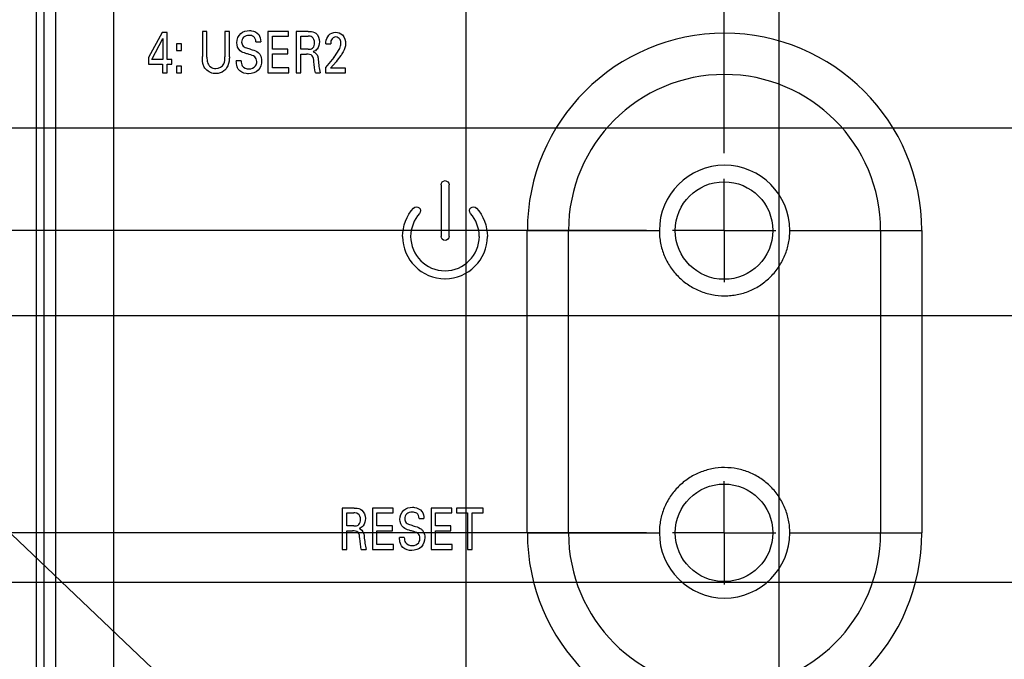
# Model space of a CAD drawing. Header units: inches. Extents: x 0 to 34, y 0 to 22.
# Tile 28 of 59: x 6.4 to 8.7, y 12.3 to 13.9. Entities that reach past the tile are written whole.
import ezdxf

# ---------------------------------------------------------------- set-up
doc = ezdxf.new("R2010")
doc.units = ezdxf.units.IN
doc.header["$LTSCALE"] = 1.87
doc.header["$MEASUREMENT"] = 0
doc.linetypes.add('CENTER', pattern=[0.6, 0.375, -0.075, 0.075, -0.075])
doc.layers.get('0').update_dxf_attribs({"linetype": 'CONTINUOUS'})
for name, color, linetype in [('02___PRT_ALL_AXES', 7, 'CONTINUOUS'), ('ARTWORK', 7, 'CONTINUOUS'), ('DETAIL', 7, 'CONTINUOUS'), ('DIMENSIONS', 7, 'CONTINUOUS')]:
    doc.layers.add(name, color=color, linetype=linetype)
doc.styles.get("Standard").update_dxf_attribs({"font": 'txt', "width": 0.8})
doc.dimstyles.new('DIMSTYLE_1', dxfattribs={"dimtxt": 0.125, "dimasz": 0.18, "dimexe": 0.125, "dimexo": 0.0625, "dimgap": 0.03125, "dimtad": 0, "dimtih": 1, "dimtoh": 1, "dimlfac": 0.5, "dimzin": 4, "dimdsep": 46, "dimtxsty": 'STANDARD', "dimblk": '_FILLED', "dimblk1": '_FILLED', "dimblk2": '_FILLED', "dimcen": 0.09, "dimadec": 0, "dimazin": 0, "dimtp": 0.01, "dimtm": 0.01, "dimtfac": 1, "dimtofl": 0, "dimtmove": 0, "dimatfit": 3, "dimldrblk": '_FILLED', "dimfxl": 1, "dimtolj": 1, "dimtzin": 4, "dimarcsym": 0})
doc.dimstyles.new('DIMSTYLE_2', dxfattribs={"dimtxt": 0.125, "dimasz": 0.18, "dimexe": 0.125, "dimexo": 0.0625, "dimgap": 0.03125, "dimtad": 0, "dimtih": 1, "dimtoh": 1, "dimlfac": 0.5, "dimzin": 4, "dimdsep": 46, "dimtxsty": 'STANDARD', "dimblk": '_FILLED', "dimblk1": '_FILLED', "dimblk2": '_FILLED', "dimcen": 0.09, "dimadec": 0, "dimazin": 0, "dimtp": 0.001, "dimtm": 0.001, "dimtfac": 1, "dimtofl": 0, "dimtmove": 0, "dimatfit": 3, "dimldrblk": '_FILLED', "dimfxl": 1, "dimtolj": 1, "dimtzin": 4, "dimarcsym": 0})
doc.dimstyles.get("Standard").update_dxf_attribs({"dimtxt": 0.125, "dimasz": 0.18, "dimexe": 0.125, "dimexo": 0.0625, "dimgap": 0.09, "dimtad": 0, "dimtih": 1, "dimtoh": 1, "dimdec": 3, "dimzin": 4, "dimdsep": 46, "dimtxsty": 'STANDARD', "dimblk": '_FILLED', "dimblk1": '_FILLED', "dimblk2": '_FILLED', "dimcen": 0.09, "dimadec": 0, "dimazin": 0, "dimtol": 1, "dimtp": 0.01, "dimtm": 0.01, "dimtfac": 1, "dimtdec": 3, "dimtofl": 0, "dimtmove": 0, "dimatfit": 3, "dimldrblk": '_FILLED', "dimfxl": 1, "dimtolj": 1, "dimtzin": 4, "dimarcsym": 0})

# ---------------------------------------------------------------- blocks, each defined once
blk = doc.blocks.new('*D18')
at = {"layer": 'DIMENSIONS', "color": 2, "linetype": 'CONTINUOUS'}
blk.add_line((7.4418, 11.8375), (7.4418, 15.6145), dxfattribs=at)
at = {"layer": 'DIMENSIONS', "color": 2, "linetype": 'CONTINUOUS', "insert": (7.3793, 15.677), "char_height": 0.125, "width": 1.125, "attachment_point": 1, "rotation": 90, "line_spacing_factor": 0.9}
blk.add_mtext('1.29{\\Ftxt.shx;\\W1.000000;\\H0.125000; }[32.7]', dxfattribs=at)
blk = doc.blocks.new('_FILLED')
at = {"color": 0, "linetype": 'BYBLOCK'}
blk.add_solid([(0, 0), (-1, 0.174), (-1, -0.174)], dxfattribs=at)
blk = doc.blocks.new('*D19')
at = {"layer": 'DIMENSIONS', "color": 2, "linetype": 'CONTINUOUS'}
for p, q in [((7.8922, 15.4746), (7.8922, 15.6145)), ((8.0667, 15.3109), (7.8922, 15.4746)), ((8.0667, 13.5677), (8.0667, 15.3109))]:
    blk.add_line(p, q, dxfattribs=at)
at = {"layer": 'DIMENSIONS', "color": 2, "linetype": 'CONTINUOUS', "insert": (7.8297, 15.677), "char_height": 0.125, "width": 1.125, "attachment_point": 1, "rotation": 90, "line_spacing_factor": 0.9}
blk.add_mtext('1.60{\\Ftxt.shx;\\W1.000000;\\H0.125000; }[40.7]', dxfattribs=at)
blk = doc.blocks.new('*D21')
at = {"layer": 'DIMENSIONS', "color": 2, "linetype": 'CONTINUOUS'}
blk.add_line((8.1998, 11.7255), (8.1998, 15.6145), dxfattribs=at)
at = {"layer": 'DIMENSIONS', "color": 2, "linetype": 'CONTINUOUS', "insert": (8.1373, 15.677), "char_height": 0.125, "width": 1.125, "attachment_point": 1, "rotation": 90, "line_spacing_factor": 0.9}
blk.add_mtext('1.67{\\Ftxt.shx;\\W1.000000;\\H0.125000; }[42.3]', dxfattribs=at)
blk = doc.blocks.new('*D22')
at = {"layer": 'DIMENSIONS', "color": 6, "linetype": 'CONTINUOUS'}
blk.add_line((9.5876, 11.3719), (9.5876, 15.6145), dxfattribs=at)
at = {"layer": 'DIMENSIONS', "color": 6, "linetype": 'CONTINUOUS', "insert": (9.5251, 15.677), "char_height": 0.125, "width": 0.925, "attachment_point": 1, "rotation": 90, "line_spacing_factor": 0.9}
blk.add_mtext('2.36{\\Ftxt.shx;\\W1.000000;\\H0.125000; }[60]', dxfattribs=at)
blk = doc.blocks.new('*D23')
at = {"layer": 'DIMENSIONS', "color": 2, "linetype": 'CONTINUOUS'}
blk.add_line((9.8252, 13.8155), (9.8252, 15.6145), dxfattribs=at)
at = {"layer": 'DIMENSIONS', "color": 2, "linetype": 'CONTINUOUS', "insert": (9.7627, 15.677), "char_height": 0.125, "width": 0.925, "attachment_point": 1, "rotation": 90, "line_spacing_factor": 0.9}
blk.add_mtext('2.48{\\Ftxt.shx;\\W1.000000;\\H0.125000; }[63]', dxfattribs=at)
blk = doc.blocks.new('*D24')
at = {"layer": 'DIMENSIONS', "color": 2, "linetype": 'CONTINUOUS'}
blk.add_line((11.6509, 13.5485), (11.6509, 15.6145), dxfattribs=at)
at = {"layer": 'DIMENSIONS', "color": 2, "linetype": 'CONTINUOUS', "insert": (11.5884, 15.677), "char_height": 0.125, "width": 1.125, "attachment_point": 1, "rotation": 90, "line_spacing_factor": 0.9}
blk.add_mtext('3.39{\\Ftxt.shx;\\W1.000000;\\H0.125000; }[86.2]', dxfattribs=at)
blk = doc.blocks.new('*D36')
at = {"layer": 'DIMENSIONS', "color": 2, "linetype": 'CONTINUOUS'}
for p, q in [((4.1664, 12.767), (4.0538, 12.767)), ((4.2753, 12.648), (4.1664, 12.767)), ((7.879, 12.648), (4.2753, 12.648))]:
    blk.add_line(p, q, dxfattribs=at)
at = {"layer": 'DIMENSIONS', "color": 2, "linetype": 'CONTINUOUS', "insert": (3.9913, 12.8295), "char_height": 0.125, "width": 1.125, "attachment_point": 3, "line_spacing_factor": 0.9}
blk.add_mtext('2.33{\\Ftxt.shx;\\W1.000000;\\H0.125000; }[59.2]', dxfattribs=at)
blk = doc.blocks.new('*D37')
at = {"layer": 'DIMENSIONS', "color": 2, "linetype": 'CONTINUOUS'}
blk.add_line((7.879, 13.38), (4.0538, 13.38), dxfattribs=at)
at = {"layer": 'DIMENSIONS', "color": 2, "linetype": 'CONTINUOUS', "insert": (3.9913, 13.4425), "char_height": 0.125, "width": 1.125, "attachment_point": 3, "line_spacing_factor": 0.9}
blk.add_mtext('2.70{\\Ftxt.shx;\\W1.000000;\\H0.125000; }[68.5]', dxfattribs=at)
blk = doc.blocks.new('*D39')
at = {"layer": 'DIMENSIONS', "color": 2, "linetype": 'CONTINUOUS'}
for p, q in [((10.8479, 13.361), (10.7504, 13.1732)), ((11.4633, 13.361), (10.8479, 13.361)), ((10.7504, 13.1732), (4.0538, 13.1732))]:
    blk.add_line(p, q, dxfattribs=at)
at = {"layer": 'DIMENSIONS', "color": 2, "linetype": 'CONTINUOUS', "insert": (3.9913, 13.2357), "char_height": 0.125, "width": 1.125, "attachment_point": 3, "line_spacing_factor": 0.9}
blk.add_mtext('2.69{\\Ftxt.shx;\\W1.000000;\\H0.125000; }[68.2]', dxfattribs=at)
blk = doc.blocks.new('*D40')
at = {"layer": 'DIMENSIONS', "color": 2, "linetype": 'CONTINUOUS'}
blk.add_line((9.6377, 13.628), (4.0538, 13.628), dxfattribs=at)
at = {"layer": 'DIMENSIONS', "color": 2, "linetype": 'CONTINUOUS', "insert": (3.9913, 13.6905), "char_height": 0.125, "width": 1.125, "attachment_point": 3, "line_spacing_factor": 0.9}
blk.add_mtext('2.82{\\Ftxt.shx;\\W1.000000;\\H0.125000; }[71.6]', dxfattribs=at)
blk = doc.blocks.new('*D41')
at = {"layer": 'DIMENSIONS', "color": 2, "linetype": 'CONTINUOUS'}
blk.add_line((9.6377, 12.528), (4.0538, 12.528), dxfattribs=at)
at = {"layer": 'DIMENSIONS', "color": 2, "linetype": 'CONTINUOUS', "insert": (3.9913, 12.5905), "char_height": 0.125, "width": 1.125, "attachment_point": 3, "line_spacing_factor": 0.9}
blk.add_mtext('2.27{\\Ftxt.shx;\\W1.000000;\\H0.125000; }[57.6]', dxfattribs=at)
blk = doc.blocks.new('*D43')
at = {"layer": 'DIMENSIONS', "color": 2, "linetype": 'CONTINUOUS'}
blk.add_line((8.0641, 14.106), (4.0538, 14.106), dxfattribs=at)
at = {"layer": 'DIMENSIONS', "color": 2, "linetype": 'CONTINUOUS', "insert": (3.9913, 14.1685), "char_height": 0.125, "width": 1.125, "attachment_point": 3, "line_spacing_factor": 0.9}
blk.add_mtext('3.06{\\Ftxt.shx;\\W1.000000;\\H0.125000; }[77.7]', dxfattribs=at)
blk = doc.blocks.new('*D53')
at = {"layer": 'DIMENSIONS', "color": 2, "linetype": 'CONTINUOUS'}
blk.add_line((9.5876, 11.3719), (9.5876, 15.6145), dxfattribs=at)
at = {"layer": 'DIMENSIONS', "color": 2, "linetype": 'CONTINUOUS', "insert": (9.5251, 15.677), "char_height": 0.125, "width": 0.925, "attachment_point": 1, "rotation": 90, "line_spacing_factor": 0.9}
blk.add_mtext('2.36{\\Ftxt.shx;\\W1.000000;\\H0.125000; }[60]', dxfattribs=at)

msp = doc.modelspace()

# ---------------------------------------------------------------- linework, layer by layer
at = {"color": 3, "linetype": 'CONTINUOUS'}
for p, q in [((6.5885, 8.2686), (6.5885, 14.6473)), ((6.4485, 8.408), (6.4485, 14.508))]:
    msp.add_line(p, q, dxfattribs=at)
at = {"color": 7, "linetype": 'CONTINUOUS'}
for p, q in [((6.4008, 14.5753), (6.4008, 8.3406)), ((6.4199, 8.3406), (6.4199, 14.5753))]:
    msp.add_line(p, q, dxfattribs=at)
for centre in [(8.0667, 13.38), (8.0667, 12.648)]:
    msp.add_circle(centre, 0.1181, dxfattribs=at)
at = {"layer": '02___PRT_ALL_AXES', "color": 7, "linetype": 'CENTER'}
for p, q in [((8.0667, 13.38), (8.0667, 13.5052)), ((8.0667, 13.38), (7.9415, 13.38)), ((8.0667, 13.38), (8.0667, 13.2548)), ((8.0667, 13.38), (8.1919, 13.38)), ((8.0667, 12.648), (8.0667, 12.7732)), ((8.0667, 12.648), (7.9415, 12.648)), ((8.0667, 12.648), (8.0667, 12.5228)), ((8.0667, 12.648), (8.1919, 12.648))]:
    msp.add_line(p, q, dxfattribs=at)
at = {"layer": '02___PRT_ALL_AXES', "color": 3, "linetype": 'CONTINUOUS'}
for p, q in [((7.5901, 12.648), (7.5901, 13.38)), ((7.5901, 13.38), (7.9099, 13.38)), ((7.6899, 12.648), (7.6899, 13.38)), ((8.2259, 13.38), (8.5456, 13.38)), ((8.4458, 13.38), (8.4458, 12.648)), ((8.5456, 13.38), (8.5456, 12.648)), ((7.5901, 12.648), (7.9099, 12.648)), ((8.2259, 12.648), (8.5456, 12.648))]:
    msp.add_line(p, q, dxfattribs=at)
for centre, radius, start, end in [((8.0679, 13.38), 0.4777, 0, 180), ((8.0679, 13.38), 0.378, 0, 180), ((8.0679, 13.38), 0.158, 0, 180), ((8.0679, 12.648), 0.4777, 180, 360), ((8.0679, 12.648), 0.378, 180, 360), ((8.0679, 12.648), 0.158, 180, 360)]:
    msp.add_arc(centre, radius, start, end, dxfattribs=at)
for points, knots in [([(7.9099, 13.38), (7.9099, 13.3748), (7.9103, 13.3646), (7.9126, 13.3493), (7.9163, 13.3343), (7.9216, 13.3197), (7.9282, 13.3055), (7.9363, 13.292), (7.9456, 13.2795), (7.9596, 13.2641), (7.9758, 13.2509), (7.9936, 13.2402), (8.0076, 13.2336), (8.0222, 13.2284), (8.0423, 13.2235), (8.0629, 13.2214), (8.0835, 13.2225), (8.0988, 13.2248), (8.1139, 13.2285), (8.1285, 13.2338), (8.1425, 13.2404), (8.1558, 13.2484), (8.1683, 13.2577), (8.1799, 13.2682), (8.1904, 13.2799), (8.1997, 13.2925), (8.2078, 13.306), (8.2143, 13.3201), (8.2195, 13.3346), (8.2232, 13.3495), (8.2254, 13.3646), (8.2259, 13.3748), (8.2259, 13.38)], [0, 0, 0, 0, 0.031138, 0.061978, 0.092991, 0.124387, 0.155968, 0.187532, 0.219024, 0.250463, 0.313142, 0.344452, 0.375718, 0.406936, 0.438101, 0.500298, 0.531466, 0.562654, 0.593841, 0.625027, 0.656232, 0.687481, 0.718815, 0.750291, 0.781936, 0.813626, 0.845194, 0.876533, 0.907599, 0.938351, 0.969015, 1, 1, 1, 1]), ([(8.2259, 12.648), (8.2259, 12.6531), (8.2254, 12.6633), (8.2232, 12.6785), (8.2195, 12.6933), (8.2143, 12.7079), (8.2077, 12.722), (8.1997, 12.7355), (8.1904, 12.7481), (8.1799, 12.7598), (8.1683, 12.7703), (8.1558, 12.7795), (8.1425, 12.7875), (8.1284, 12.7942), (8.1139, 12.7994), (8.0938, 12.8044), (8.0681, 12.807), (8.0423, 12.8045), (8.0223, 12.7995), (8.0076, 12.7943), (7.9936, 12.7877), (7.9758, 12.7771), (7.9556, 12.7606), (7.9389, 12.7404), (7.9282, 12.7225), (7.9216, 12.7083), (7.9163, 12.6936), (7.9126, 12.6786), (7.9103, 12.6634), (7.9099, 12.6531), (7.9099, 12.648)], [0, 0, 0, 0, 0.031018, 0.061714, 0.092509, 0.123625, 0.154999, 0.186562, 0.218216, 0.249824, 0.28128, 0.31261, 0.343862, 0.375071, 0.406256, 0.437435, 0.499701, 0.561914, 0.59307, 0.624258, 0.655497, 0.686806, 0.749517, 0.812352, 0.84391, 0.875501, 0.906916, 0.937954, 0.968824, 1, 1, 1, 1])]:
    msp.add_open_spline(points, degree=3, knots=knots, dxfattribs=at)
at = {"layer": 'ARTWORK', "color": 3, "linetype": 'CONTINUOUS'}
for p, q in [((6.7056, 13.8595), (6.6723, 13.7995)), ((6.7176, 13.8595), (6.7056, 13.8595)), ((6.7176, 13.7942), (6.7176, 13.8595)), ((6.8031, 13.8624), (6.8031, 13.8013)), ((6.8142, 13.8624), (6.8031, 13.8624)), ((6.8142, 13.8003), (6.8142, 13.8624)), ((6.8577, 13.8624), (6.8577, 13.8009)), ((6.8685, 13.8624), (6.8577, 13.8624)), ((6.8685, 13.8006), (6.8685, 13.8624)), ((6.9617, 13.8624), (6.9617, 13.7621)), ((7.012, 13.8624), (6.9617, 13.8624)), ((7.012, 13.8506), (7.012, 13.8624)), ((7.0307, 13.8624), (7.0307, 13.7621)), ((7.0594, 13.8624), (7.0307, 13.8624)), ((6.6807, 13.7942), (6.7073, 13.8449)), ((6.7073, 13.8449), (6.7073, 13.7942)), ((6.7402, 13.8326), (6.7402, 13.8161)), ((6.7525, 13.8326), (6.7402, 13.8326)), ((6.7525, 13.8161), (6.7525, 13.8326)), ((6.9329, 13.8374), (6.9445, 13.8374)), ((6.9728, 13.8193), (6.9728, 13.8506)), ((6.9728, 13.8506), (7.012, 13.8506)), ((7.0415, 13.8192), (7.0415, 13.8508)), ((7.0415, 13.8508), (7.059, 13.8508)), ((7.1023, 13.832), (7.1139, 13.832)), ((6.7402, 13.8161), (6.7525, 13.8161)), ((7.0101, 13.8193), (6.9728, 13.8193)), ((6.9728, 13.7743), (6.9728, 13.8077)), ((6.9728, 13.8077), (7.0101, 13.8077)), ((7.0101, 13.8077), (7.0101, 13.8193)), ((7.059, 13.8192), (7.0415, 13.8192)), ((7.0417, 13.7621), (7.0417, 13.8074)), ((7.0417, 13.8074), (7.0557, 13.8074)), ((6.6723, 13.7995), (6.6723, 13.7829)), ((6.7073, 13.7942), (6.6807, 13.7942)), ((6.7288, 13.7942), (6.7176, 13.7942)), ((6.7288, 13.7829), (6.7288, 13.7942)), ((6.8969, 13.7914), (6.8854, 13.7914)), ((7.1213, 13.7995), (7.1012, 13.7747)), ((7.1135, 13.773), (7.1269, 13.789)), ((6.6723, 13.7829), (6.7069, 13.7829)), ((6.7069, 13.7829), (6.7069, 13.7621)), ((6.7069, 13.7621), (6.7176, 13.7621)), ((6.7176, 13.7621), (6.7176, 13.7829)), ((6.7176, 13.7829), (6.7288, 13.7829)), ((6.7402, 13.7785), (6.7402, 13.7621)), ((6.7525, 13.7785), (6.7402, 13.7785)), ((6.7402, 13.7621), (6.7525, 13.7621)), ((6.7525, 13.7621), (6.7525, 13.7785)), ((6.9617, 13.7621), (7.0129, 13.7621)), ((7.0129, 13.7743), (6.9728, 13.7743)), ((7.0129, 13.7621), (7.0129, 13.7743)), ((7.0307, 13.7621), (7.0417, 13.7621)), ((7.0769, 13.7621), (7.0888, 13.7621)), ((7.1012, 13.7747), (7.1012, 13.7621)), ((7.1012, 13.7621), (7.15, 13.7621)), ((7.15, 13.773), (7.1135, 13.773)), ((7.15, 13.7621), (7.15, 13.773)), ((7.3812, 13.4911), (7.3812, 13.3659)), ((7.4007, 13.3659), (7.4007, 13.4911)), ((7.1419, 12.708), (7.1419, 12.6076)), ((7.1706, 12.708), (7.1419, 12.708)), ((7.1527, 12.6647), (7.1527, 12.6963)), ((7.1527, 12.6963), (7.1703, 12.6963)), ((7.2149, 12.708), (7.2149, 12.6076)), ((7.2652, 12.708), (7.2149, 12.708)), ((7.226, 12.6649), (7.226, 12.6961)), ((7.226, 12.6961), (7.2652, 12.6961)), ((7.2652, 12.6961), (7.2652, 12.708)), ((7.3569, 12.708), (7.3569, 12.6076)), ((7.4072, 12.708), (7.3569, 12.708)), ((7.368, 12.6649), (7.368, 12.6961)), ((7.368, 12.6961), (7.4072, 12.6961)), ((7.4072, 12.6961), (7.4072, 12.708)), ((7.4187, 12.708), (7.4187, 12.6961)), ((7.4834, 12.708), (7.4187, 12.708)), ((7.4187, 12.6961), (7.4456, 12.6961)), ((7.4456, 12.6961), (7.4456, 12.6076)), ((7.4566, 12.6076), (7.4566, 12.6961)), ((7.4566, 12.6961), (7.4834, 12.6961)), ((7.4834, 12.6961), (7.4834, 12.708)), ((7.1703, 12.6647), (7.1527, 12.6647)), ((7.2634, 12.6649), (7.226, 12.6649)), ((7.2634, 12.6532), (7.2634, 12.6649)), ((7.3281, 12.6829), (7.3397, 12.6829)), ((7.4053, 12.6649), (7.368, 12.6649)), ((7.4053, 12.6532), (7.4053, 12.6649)), ((7.1529, 12.6076), (7.1529, 12.6529)), ((7.1529, 12.6529), (7.1669, 12.6529)), ((7.226, 12.6198), (7.226, 12.6532)), ((7.226, 12.6532), (7.2634, 12.6532)), ((7.368, 12.6198), (7.368, 12.6532)), ((7.368, 12.6532), (7.4053, 12.6532)), ((7.2661, 12.6198), (7.226, 12.6198)), ((7.2661, 12.6076), (7.2661, 12.6198)), ((7.2921, 12.6369), (7.2806, 12.6369)), ((7.4081, 12.6198), (7.368, 12.6198)), ((7.4081, 12.6076), (7.4081, 12.6198)), ((7.1419, 12.6076), (7.1529, 12.6076)), ((7.1881, 12.6076), (7.2, 12.6076)), ((7.2149, 12.6076), (7.2661, 12.6076)), ((7.3569, 12.6076), (7.4081, 12.6076)), ((7.4456, 12.6076), (7.4566, 12.6076))]:
    msp.add_line(p, q, dxfattribs=at)
for centre, radius, start, end in [((7.3909, 13.366), 0.1027, 180.0701, 269.9361), ((7.3909, 13.366), 0.0833, 180.0695, 269.9401), ((7.3907, 13.366), 0.1027, 270.0711, 359.9382), ((7.3907, 13.366), 0.0833, 270.0691, 359.9424)]:
    msp.add_arc(centre, radius, start, end, dxfattribs=at)
for points, knots in [([(6.8865, 13.835), (6.8865, 13.8432), (6.893, 13.86), (6.9097, 13.8644), (6.917, 13.8644)], [0, 0, 0, 0, 0.524091, 1, 1, 1, 1]), ([(6.917, 13.8644), (6.9187, 13.8644), (6.9269, 13.8639), (6.9356, 13.8599), (6.9396, 13.8545)], [0, 0, 0, 0, 0.195209, 1, 1, 1, 1]), ([(7.0594, 13.8624), (7.0606, 13.8624), (7.067, 13.8624), (7.0738, 13.8609), (7.0778, 13.8577)], [0, 0, 0, 0, 0.197684, 1, 1, 1, 1]), ([(7.126, 13.8601), (7.1319, 13.8601), (7.1464, 13.8549), (7.1498, 13.8397), (7.1498, 13.832)], [0, 0, 0, 0, 0.431842, 1, 1, 1, 1]), ([(6.916, 13.8527), (6.9114, 13.8527), (6.9016, 13.8504), (6.8983, 13.8407), (6.8983, 13.8364)], [0, 0, 0, 0, 0.518385, 1, 1, 1, 1]), ([(6.8983, 13.8364), (6.8983, 13.833), (6.9009, 13.8248), (6.9089, 13.8227), (6.9127, 13.8216)], [0, 0, 0, 0, 0.460871, 1, 1, 1, 1]), ([(6.9329, 13.8374), (6.9327, 13.8419), (6.9292, 13.8513), (6.9199, 13.8527), (6.916, 13.8527)], [0, 0, 0, 0, 0.54005, 1, 1, 1, 1]), ([(7.075, 13.8345), (7.075, 13.8397), (7.0717, 13.85), (7.0623, 13.8508), (7.059, 13.8508)], [0, 0, 0, 0, 0.612098, 1, 1, 1, 1]), ([(7.0696, 13.8214), (7.0701, 13.8218), (7.0737, 13.8251), (7.075, 13.8304), (7.075, 13.8345)], [0, 0, 0, 0, 0.139856, 1, 1, 1, 1]), ([(7.1023, 13.832), (7.1023, 13.8334), (7.1026, 13.8409), (7.1053, 13.8487), (7.1094, 13.8531)], [0, 0, 0, 0, 0.190403, 1, 1, 1, 1]), ([(7.1265, 13.8488), (7.1222, 13.8488), (7.1142, 13.8433), (7.1139, 13.8353), (7.1139, 13.832)], [0, 0, 0, 0, 0.567312, 1, 1, 1, 1]), ([(7.1388, 13.8331), (7.1388, 13.8364), (7.1381, 13.8441), (7.1305, 13.8488), (7.1265, 13.8488)], [0, 0, 0, 0, 0.451537, 1, 1, 1, 1]), ([(7.1331, 13.816), (7.1341, 13.8177), (7.1371, 13.823), (7.1388, 13.829), (7.1388, 13.8331)], [0, 0, 0, 0, 0.323317, 1, 1, 1, 1]), ([(7.1498, 13.832), (7.1498, 13.8305), (7.1497, 13.8218), (7.1449, 13.814), (7.1411, 13.8079)], [0, 0, 0, 0, 0.173783, 1, 1, 1, 1]), ([(6.9166, 13.8064), (6.9139, 13.8072), (6.9065, 13.8096), (6.8987, 13.812), (6.8948, 13.8153)], [0, 0, 0, 0, 0.354428, 1, 1, 1, 1]), ([(6.9127, 13.8216), (6.9165, 13.8203), (6.9253, 13.8176), (6.9345, 13.8144), (6.9386, 13.811)], [0, 0, 0, 0, 0.429256, 1, 1, 1, 1]), ([(6.9386, 13.811), (6.9403, 13.8096), (6.9452, 13.8038), (6.9466, 13.7961), (6.9466, 13.791)], [0, 0, 0, 0, 0.305676, 1, 1, 1, 1]), ([(7.0732, 13.7886), (7.0728, 13.7937), (7.0722, 13.8057), (7.0603, 13.8074), (7.0557, 13.8074)], [0, 0, 0, 0, 0.526643, 1, 1, 1, 1]), ([(7.059, 13.8192), (7.0596, 13.8192), (7.0632, 13.8193), (7.0672, 13.8196), (7.0696, 13.8214)], [0, 0, 0, 0, 0.161104, 1, 1, 1, 1]), ([(7.0716, 13.8129), (7.0766, 13.8113), (7.083, 13.8042), (7.0836, 13.7963), (7.0838, 13.7936)], [0, 0, 0, 0, 0.662016, 1, 1, 1, 1]), ([(7.1411, 13.8079), (7.1403, 13.8066), (7.1356, 13.8002), (7.1308, 13.7939), (7.1269, 13.789)], [0, 0, 0, 0, 0.208632, 1, 1, 1, 1]), ([(6.8077, 13.776), (6.8071, 13.7772), (6.8033, 13.785), (6.8031, 13.794), (6.8031, 13.8013)], [0, 0, 0, 0, 0.158797, 1, 1, 1, 1]), ([(6.8142, 13.8003), (6.8142, 13.798), (6.8144, 13.7918), (6.8158, 13.7856), (6.8177, 13.7822)], [0, 0, 0, 0, 0.374366, 1, 1, 1, 1]), ([(6.836, 13.7724), (6.8434, 13.7724), (6.8577, 13.7811), (6.8577, 13.7951), (6.8577, 13.8009)], [0, 0, 0, 0, 0.563687, 1, 1, 1, 1]), ([(6.8685, 13.8006), (6.8685, 13.7989), (6.8684, 13.7897), (6.866, 13.7802), (6.8619, 13.7739)], [0, 0, 0, 0, 0.182891, 1, 1, 1, 1]), ([(6.89, 13.7711), (6.889, 13.7729), (6.8859, 13.7793), (6.8854, 13.7865), (6.8854, 13.7914)], [0, 0, 0, 0, 0.294171, 1, 1, 1, 1]), ([(6.8969, 13.7914), (6.8971, 13.7871), (6.8979, 13.7757), (6.9102, 13.7715), (6.9163, 13.7715)], [0, 0, 0, 0, 0.416087, 1, 1, 1, 1]), ([(6.9466, 13.791), (6.9466, 13.7831), (6.9413, 13.7653), (6.9233, 13.7597), (6.9149, 13.7597)], [0, 0, 0, 0, 0.485275, 1, 1, 1, 1]), ([(6.9163, 13.7715), (6.922, 13.7715), (6.9328, 13.7756), (6.935, 13.7857), (6.935, 13.7894)], [0, 0, 0, 0, 0.603241, 1, 1, 1, 1]), ([(6.935, 13.7894), (6.935, 13.7936), (6.9309, 13.8033), (6.9212, 13.805), (6.9166, 13.8064)], [0, 0, 0, 0, 0.461443, 1, 1, 1, 1]), ([(6.836, 13.76), (6.8338, 13.76), (6.8228, 13.7609), (6.812, 13.7682), (6.8077, 13.776)], [0, 0, 0, 0, 0.198458, 1, 1, 1, 1]), ([(6.8177, 13.7822), (6.8188, 13.7803), (6.8234, 13.7746), (6.8311, 13.7724), (6.836, 13.7724)], [0, 0, 0, 0, 0.305761, 1, 1, 1, 1]), ([(6.8619, 13.7739), (6.8601, 13.7711), (6.8535, 13.7633), (6.8428, 13.76), (6.836, 13.76)], [0, 0, 0, 0, 0.326374, 1, 1, 1, 1]), ([(6.9149, 13.7597), (6.9131, 13.7597), (6.9039, 13.7602), (6.894, 13.7648), (6.89, 13.7711)], [0, 0, 0, 0, 0.200641, 1, 1, 1, 1]), ([(7.1862, 12.68), (7.1862, 12.6852), (7.1829, 12.6955), (7.1735, 12.6963), (7.1703, 12.6963)], [0, 0, 0, 0, 0.612066, 1, 1, 1, 1]), ([(7.1706, 12.708), (7.1718, 12.708), (7.1782, 12.7079), (7.185, 12.7064), (7.189, 12.7032)], [0, 0, 0, 0, 0.197684, 1, 1, 1, 1]), ([(7.2817, 12.6806), (7.2817, 12.6887), (7.2882, 12.7055), (7.3049, 12.7099), (7.3122, 12.7099)], [0, 0, 0, 0, 0.524091, 1, 1, 1, 1]), ([(7.3112, 12.6982), (7.3067, 12.6982), (7.2968, 12.6959), (7.2935, 12.6862), (7.2935, 12.682)], [0, 0, 0, 0, 0.518371, 1, 1, 1, 1]), ([(7.3281, 12.6829), (7.3279, 12.6874), (7.3244, 12.6969), (7.3151, 12.6982), (7.3112, 12.6982)], [0, 0, 0, 0, 0.540021, 1, 1, 1, 1]), ([(7.3122, 12.7099), (7.3139, 12.7099), (7.3221, 12.7095), (7.3308, 12.7054), (7.3348, 12.7)], [0, 0, 0, 0, 0.195194, 1, 1, 1, 1]), ([(7.1703, 12.6647), (7.1708, 12.6647), (7.1744, 12.6648), (7.1784, 12.6651), (7.1808, 12.6669)], [0, 0, 0, 0, 0.161104, 1, 1, 1, 1]), ([(7.1808, 12.6669), (7.1813, 12.6673), (7.1849, 12.6706), (7.1862, 12.6759), (7.1862, 12.68)], [0, 0, 0, 0, 0.139856, 1, 1, 1, 1]), ([(7.2935, 12.682), (7.2935, 12.6785), (7.2961, 12.6704), (7.3041, 12.6682), (7.3079, 12.6671)], [0, 0, 0, 0, 0.460876, 1, 1, 1, 1]), ([(7.3079, 12.6671), (7.3117, 12.6659), (7.3205, 12.6631), (7.3297, 12.6599), (7.3338, 12.6565)], [0, 0, 0, 0, 0.429313, 1, 1, 1, 1]), ([(7.1845, 12.6341), (7.184, 12.6393), (7.1834, 12.6512), (7.1715, 12.6529), (7.1669, 12.6529)], [0, 0, 0, 0, 0.526679, 1, 1, 1, 1]), ([(7.1828, 12.6585), (7.1878, 12.6568), (7.1942, 12.6498), (7.1948, 12.6418), (7.195, 12.6391)], [0, 0, 0, 0, 0.662016, 1, 1, 1, 1]), ([(7.3118, 12.6519), (7.3091, 12.6527), (7.3017, 12.6551), (7.2939, 12.6575), (7.29, 12.6608)], [0, 0, 0, 0, 0.354366, 1, 1, 1, 1]), ([(7.3302, 12.635), (7.3302, 12.6391), (7.3261, 12.6488), (7.3164, 12.6505), (7.3118, 12.6519)], [0, 0, 0, 0, 0.461443, 1, 1, 1, 1]), ([(7.3338, 12.6565), (7.3355, 12.6551), (7.3404, 12.6493), (7.3418, 12.6416), (7.3418, 12.6365)], [0, 0, 0, 0, 0.305676, 1, 1, 1, 1]), ([(7.2853, 12.6166), (7.2842, 12.6184), (7.2812, 12.6248), (7.2806, 12.632), (7.2806, 12.6369)], [0, 0, 0, 0, 0.29419, 1, 1, 1, 1]), ([(7.3101, 12.6052), (7.3083, 12.6052), (7.2991, 12.6057), (7.2892, 12.6103), (7.2853, 12.6166)], [0, 0, 0, 0, 0.20068, 1, 1, 1, 1]), ([(7.2921, 12.6369), (7.2923, 12.6326), (7.2931, 12.6212), (7.3055, 12.617), (7.3115, 12.617)], [0, 0, 0, 0, 0.416069, 1, 1, 1, 1]), ([(7.3418, 12.6365), (7.3418, 12.6286), (7.3365, 12.6108), (7.3185, 12.6052), (7.3101, 12.6052)], [0, 0, 0, 0, 0.485296, 1, 1, 1, 1]), ([(7.3115, 12.617), (7.3172, 12.617), (7.328, 12.6211), (7.3302, 12.6312), (7.3302, 12.635)], [0, 0, 0, 0, 0.603214, 1, 1, 1, 1])]:
    msp.add_open_spline(points, degree=3, knots=knots, dxfattribs=at)
for points in [[(7.0778, 13.8577), (7.0836, 13.8531), (7.0867, 13.8447), (7.0867, 13.8373)], [(7.1094, 13.8531), (7.1135, 13.8575), (7.12, 13.8601), (7.126, 13.8601)], [(6.8948, 13.8153), (6.8894, 13.8199), (6.8865, 13.8279), (6.8865, 13.835)], [(6.9396, 13.8545), (6.9431, 13.8497), (6.9442, 13.8433), (6.9445, 13.8374)], [(7.0867, 13.8373), (7.0867, 13.831), (7.0849, 13.8243), (7.081, 13.8195)], [(7.081, 13.8195), (7.0786, 13.8165), (7.0752, 13.8142), (7.0716, 13.8129)], [(7.1213, 13.7995), (7.1256, 13.8047), (7.1297, 13.8102), (7.1331, 13.816)], [(7.0769, 13.7621), (7.0746, 13.7707), (7.0741, 13.7797), (7.0732, 13.7886)], [(7.0838, 13.7936), (7.0848, 13.783), (7.0859, 13.7723), (7.0888, 13.7621)], [(7.3812, 13.4911), (7.3812, 13.4957), (7.3863, 13.5009), (7.3909, 13.5009)], [(7.3909, 13.5009), (7.3955, 13.5009), (7.4007, 13.4957), (7.4007, 13.4911)], [(7.2882, 13.3659), (7.2882, 13.3904), (7.2981, 13.4164), (7.3146, 13.4346)], [(7.3146, 13.4346), (7.3176, 13.438), (7.3249, 13.4384), (7.3283, 13.4354)], [(7.3283, 13.4354), (7.3317, 13.4323), (7.3321, 13.425), (7.329, 13.4216)], [(7.4526, 13.4216), (7.4495, 13.425), (7.4499, 13.4323), (7.4533, 13.4354)], [(7.4533, 13.4354), (7.4567, 13.4384), (7.464, 13.4381), (7.467, 13.4346)], [(7.467, 13.4346), (7.4834, 13.4164), (7.4934, 13.3904), (7.4934, 13.3659)], [(7.329, 13.4216), (7.3157, 13.4068), (7.3076, 13.3858), (7.3076, 13.3659)], [(7.4739, 13.3659), (7.4739, 13.3858), (7.4659, 13.4068), (7.4526, 13.4216)], [(7.3909, 13.3562), (7.3863, 13.3562), (7.3812, 13.3613), (7.3812, 13.3659)], [(7.4007, 13.3659), (7.4007, 13.3613), (7.3955, 13.3562), (7.3909, 13.3562)], [(7.189, 12.7032), (7.1949, 12.6986), (7.1979, 12.6902), (7.1979, 12.6828)], [(7.3348, 12.7), (7.3383, 12.6952), (7.3394, 12.6888), (7.3397, 12.6829)], [(7.1922, 12.665), (7.1898, 12.662), (7.1864, 12.6597), (7.1828, 12.6585)], [(7.1979, 12.6828), (7.1979, 12.6766), (7.1961, 12.6699), (7.1922, 12.665)], [(7.29, 12.6608), (7.2846, 12.6654), (7.2817, 12.6734), (7.2817, 12.6806)], [(7.195, 12.6391), (7.196, 12.6285), (7.1971, 12.6178), (7.2, 12.6076)], [(7.1881, 12.6076), (7.1858, 12.6162), (7.1854, 12.6252), (7.1845, 12.6341)]]:
    msp.add_open_spline(points, degree=3, dxfattribs=at)

# ---------------------------------------------------------------- dimensions: what is measured, and where the dimension line sits
at = {"layer": 'DIMENSIONS', "color": 2, "linetype": 'CONTINUOUS'}
for feature_location, offset, dtype, origin, dimstyle, picture, middle in [((7.4418, 11.8375), (0, 3.777), 1, (4.8653, 11.775), 'DIMSTYLE_1', '*D18', (7.4418, 16.2395)), ((8.0667, 13.5677), (-0.1746, 2.0468), 0, (4.8653, 13.5052), 'DIMSTYLE_1', '*D19', (7.8922, 16.2395)), ((8.1998, 11.7255), (0, 3.889), 1, (4.8653, 11.663), 'DIMSTYLE_1', '*D21', (8.1998, 16.2395)), ((11.6509, 13.5485), (0, 2.0659), 1, (4.8653, 13.486), 'DIMSTYLE_1', '*D24', (11.6509, 16.2395)), ((9.8252, 13.8155), (0, 1.799), 1, (4.8653, 13.753), 'DIMSTYLE_1', '*D23', (9.8252, 16.1395)), ((9.5876, 11.3719), (0, 4.2426), 1, (4.8653, 11.3094), 'DIMSTYLE_2', '*D53', (9.5876, 16.1395)), ((8.0641, 14.106), (-4.0103, 0), 0, (8.1266, 7.9897), 'DIMSTYLE_1', '*D43', (3.4288, 14.106)), ((9.6377, 13.628), (-5.5838, 0), 0, (9.7002, 7.9897), 'DIMSTYLE_1', '*D40', (3.4288, 13.628)), ((7.879, 13.38), (-3.8252, 0), 0, (7.9415, 7.9897), 'DIMSTYLE_1', '*D37', (3.4288, 13.38)), ((11.4633, 13.361), (-7.4095, -0.1877), 0, (11.5258, 7.9897), 'DIMSTYLE_1', '*D39', (3.4288, 13.1732)), ((7.879, 12.648), (-3.8252, 0.1191), 0, (7.9415, 7.9897), 'DIMSTYLE_1', '*D36', (3.4288, 12.767)), ((9.6377, 12.528), (-5.5838, 0), 0, (9.7002, 7.9897), 'DIMSTYLE_1', '*D41', (3.4288, 12.528))]:
    dim = msp.add_ordinate_dim(feature_location=feature_location, offset=offset, dtype=dtype, origin=origin, dimstyle=dimstyle, dxfattribs=at)
    dim.commit()
    dim.dimension.update_dxf_attribs({"geometry": picture, "text_midpoint": middle})
at = {"layer": 'DIMENSIONS', "color": 6, "linetype": 'CONTINUOUS'}
dim = msp.add_ordinate_dim(feature_location=(9.5876, 11.3719), offset=(0, 4.2426), dtype=1, origin=(4.8653, 11.3094), dimstyle='DIMSTYLE_1', dxfattribs=at)
dim.commit()
dim.dimension.update_dxf_attribs({"geometry": '*D22', "text_midpoint": (9.5876, 16.1395)})

# ---------------------------------------------------------------- leaders
at = {"layer": 'DETAIL', "color": 2, "linetype": 'CONTINUOUS'}
msp.add_leader([(7.3962, 11.6403), (4.1678, 14.7129), (3.9878, 14.7129)], dimstyle='STANDARD', override={"dimtad": 0}, dxfattribs=at)

doc.saveas('drawing.dxf')
